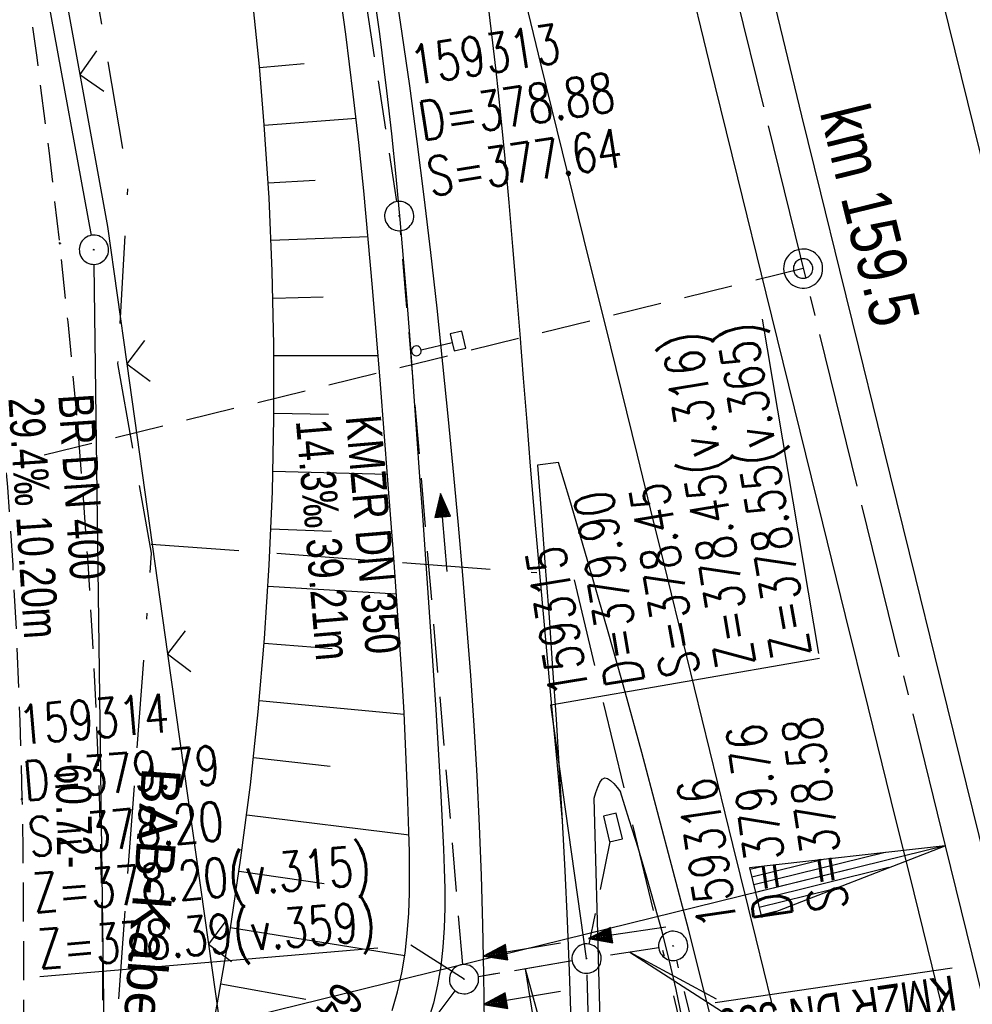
# Model space of a CAD drawing. Extents: x 510974 to 511465, y 465323 to 466289.
# Tile 28 of 43: x 511135 to 511184, y 465977 to 466027. Entities that reach past the tile are written whole.
import ezdxf

# ---------------------------------------------------------------- set-up
doc = ezdxf.new("R2010")
doc.units = 0
doc.header["$LTSCALE"] = 10
doc.header["$MEASUREMENT"] = 0
for name, pattern in [('ACAD_ISO16W100', [73, 15, -6.5, 15, -6.5, 15, -7, 1, -7]), ('ACHSE', [5.5, 4, -0.5, 0.5, -0.5]), ('LT00', [0]), ('LT11', [0.3, 0.2, -0.1]), ('LT12', [0.4, 0.3, -0.1]), ('LT17', [0.15, 0.1, -0.05]), ('STRICHLINIE2', [0.375, 0.25, -0.125])]:
    doc.linetypes.add(name, pattern=pattern)
doc.layers.get('0').update_dxf_attribs({"linetype": 'LT00'})
for name, color, linetype in [('--EK_FBR', 1, 'LT00'), ('--EK_Halt-Pfeil', 4, 'LT00'), ('--EK_Haltung', 7, 'STRICHLINIE2'), ('--EK_Haltung-Text', 140, 'LT00'), ('--EK_Schacht-Text', 5, 'LT00'), ('--EK_ST-93-1', 30, 'LT17'), ('--EL_DFK_AB_L', 21, 'LT00'), ('--EL_DFK_AB_P', 7, 'LT00'), ('--EL_Halt-Pfeil', 4, 'LT00'), ('--EL_Haltung', 182, 'STRICHLINIE2'), ('--EL_Haltung-Text', 182, 'LT00'), ('-AX-093', 35, 'ACHSE'), ('-EL-93-1', 20, 'LT00'), ('-ST-93-1', 250, 'LT00'), ('-ST-93-5', 250, 'LT00'), ('ABSTAND', 8, 'LT00'), ('AS_TEXT_A', 152, 'Continuous'), ('BAB-KABEL', 220, 'ACAD_ISO16W100'), ('BAB-KABEL_TEXT', 221, 'Continuous'), ('DFK_AB_L', 21, 'LT00'), ('DFK_AB_P', 7, 'LT00'), ('DL', 182, 'LT12'), ('DL_PFEIL', 201, 'LT00'), ('V102_AFBR_BAB', 250, 'LT00'), ('V102_BOESCH', 250, 'LT00'), ('V102_BOSCHUNG', 250, 'LT00'), ('V102_FELDWEG', 250, 'LT11'), ('V102_GRABEN', 250, 'LT00'), ('V102_KA_PRUF', 182, 'LT00'), ('V102_LD_MARK', 250, 'LT00'), ('V102_SCHILD_K', 1, 'LT00'), ('V102_SINKK', 182, 'LT00'), ('V102_ZAUN', 40, 'LT00')]:
    doc.layers.add(name, color=color, linetype=linetype)
doc.styles.add('Arial Fett', font='txt', dxfattribs={"width": 0.8})
doc.styles.add('Beschrift', font='ARIAL.TTF')
doc.styles.add('Haltungsbeschriftung', font='ARIAL.TTF', dxfattribs={"width": 0.75})
doc.styles.add('schachtbeschriftung', font='romans.shx', dxfattribs={"width": 0.75, "height": 2})
doc.styles.get("Standard").update_dxf_attribs({"font": 'ARIAL.TTF'})
doc.styles.add('UNIR-O', font='unir_o.shx', dxfattribs={"height": 2.5})

# ---------------------------------------------------------------- blocks, each defined once
blk = doc.blocks.new('SYMB0003')
at = {"color": 0, "linetype": 'ByBlock'}
for p, q in [((-0.015712, 0), (0.010166, 0.012015)), ((0, -0.021257), (-0.015712, 0)), ((0.010166, 0.012015), (0, -0.021257))]:
    blk.add_line(p, q, dxfattribs=at)
for points in [[(-0.031395, 0.499013), (-0.093691, 0.491144), (-0.154509, 0.475528), (-0.21289, 0.452414), (-0.267913, 0.422164), (-0.318712, 0.385257), (-0.364484, 0.342274), (-0.404509, 0.293893), (-0.438154, 0.240877), (-0.464888, 0.184062), (-0.484292, 0.124345), (-0.496058, 0.062667), (-0.5, 0)], [(0.5, 0), (0.496057, 0.062667), (0.484292, 0.124345), (0.464888, 0.184062), (0.438153, 0.240877), (0.404509, 0.293893), (0.364484, 0.342274), (0.318712, 0.385257), (0.267913, 0.422164), (0.21289, 0.452414), (0.154509, 0.475528), (0.093691, 0.491144), (0.031395, 0.499013), (-0.031395, 0.499013)], [(-0.5, 0), (-0.496058, -0.062667), (-0.484292, -0.124345), (-0.464888, -0.184062), (-0.438154, -0.240877), (-0.404509, -0.293893), (-0.364485, -0.342274), (-0.318712, -0.385257), (-0.267914, -0.422164), (-0.21289, -0.452414), (-0.154509, -0.475529), (-0.093691, -0.491144), (-0.031395, -0.499014), (0.031395, -0.499014)], [(0.031395, -0.499014), (0.093691, -0.491144), (0.154509, -0.475529), (0.21289, -0.452414), (0.267914, -0.422164), (0.318712, -0.385257), (0.364485, -0.342274), (0.404509, -0.293893), (0.438154, -0.240877), (0.464889, -0.184062), (0.484292, -0.124345), (0.496058, -0.062667), (0.5, 0)]]:
    blk.add_lwpolyline(points, dxfattribs=at)
blk = doc.blocks.new('SYMB0011')
at = {"color": 0, "linetype": 'ByBlock'}
for p, q in [((0.5, 0), (-0.5, 0)), ((0, 0.5), (0, -0.5))]:
    blk.add_line(p, q, dxfattribs=at)
blk = doc.blocks.new('SYMB1263')
at = {"color": 0, "linetype": 'ByBlock'}
for p, q in [((0.014231, 0.098982), (-0.014231, 0.098982)), ((-0.014231, -0.098982), (0.014232, -0.098982))]:
    blk.add_line(p, q, dxfattribs=at)
for points in [[(0, 0.1), (0, 0.75), (0.18, 0.75), (0.18, 1), (-0.18, 1), (-0.18, 0.75), (0, 0.75)], [(-0.014231, 0.098982), (-0.041542, 0.090963), (-0.065486, 0.075575), (-0.084125, 0.054064), (-0.095949, 0.028173), (-0.1, 0)], [(-0.1, 0), (-0.095949, -0.028173), (-0.084125, -0.054064), (-0.065486, -0.075575), (-0.041541, -0.090963), (-0.014231, -0.098982)], [(0.1, 0), (0.095949, 0.028173), (0.084125, 0.054064), (0.065486, 0.075575), (0.041541, 0.090963), (0.014231, 0.098982)], [(0.014232, -0.098982), (0.041542, -0.090963), (0.065486, -0.075575), (0.084125, -0.054064), (0.095949, -0.028173), (0.1, 0)]]:
    blk.add_lwpolyline(points, dxfattribs=at)
blk = doc.blocks.new('SYMB0024')
at = {"color": 0, "linetype": 'ByBlock'}
for p, q in [((-0.5, 0.5), (0, 0)), ((0, 0), (0.5, 0.5))]:
    blk.add_line(p, q, dxfattribs=at)
blk = doc.blocks.new('SYMB0652')
at = {"color": 0, "linetype": 'ByBlock'}
blk.add_lwpolyline([(-0.15, -0.075), (0.15, -0.075), (0.15, 0.075), (-0.15, 0.075), (-0.15, -0.075)], dxfattribs=at)
blk = doc.blocks.new('SYMB0070')
at = {"color": 0, "linetype": 'ByBlock'}
for p, q in [((-0.5, 0), (0.2, 0)), ((0.5, 0), (0.2, 0.1)), ((0.2, 0.1), (0.2, 0)), ((0.468, 0), (0.21, 0.086)), ((0.21, 0.086), (0.21, -0.086)), ((0.21, -0.086), (0.468, 0)), ((0.22, -0.072), (0.437, 0)), ((0.23, -0.058), (0.405, 0)), ((0.24, -0.045), (0.374, 0)), ((0.342, 0), (0.25, 0.031)), ((0.25, 0.031), (0.25, -0.031)), ((0.25, -0.031), (0.342, 0)), ((0.26, -0.017), (0.31, 0)), ((0.27, -0.003), (0.279, 0))]:
    blk.add_line(p, q, dxfattribs=at)
for points in [[(0.2, 0), (0.2, -0.1), (0.5, 0)], [(0.437, 0), (0.22, 0.072), (0.22, -0.072)], [(0.405, 0), (0.23, 0.058), (0.23, -0.058)], [(0.374, 0), (0.24, 0.045), (0.24, -0.045)], [(0.31, 0), (0.26, 0.017), (0.26, -0.017)], [(0.279, 0), (0.27, 0.003), (0.27, -0.003)]]:
    blk.add_lwpolyline(points, dxfattribs=at)
blk = doc.blocks.new('SYMB2')
at = {"color": 0, "linetype": 'ByBlock', "flags": 128}
for points in [[(-0.031395, 0.499013), (-0.093691, 0.491144), (-0.154509, 0.475528), (-0.21289, 0.452414), (-0.267913, 0.422164), (-0.318712, 0.385257), (-0.364484, 0.342274), (-0.404509, 0.293893), (-0.438154, 0.240877), (-0.464888, 0.184062), (-0.484292, 0.124345), (-0.496058, 0.062667), (-0.5, 0)], [(0.5, 0), (0.496057, 0.062667), (0.484292, 0.124345), (0.464888, 0.184062), (0.438153, 0.240877), (0.404509, 0.293893), (0.364484, 0.342274), (0.318712, 0.385257), (0.267913, 0.422164), (0.21289, 0.452414), (0.154509, 0.475528), (0.093691, 0.491144), (0.031395, 0.499013), (-0.031395, 0.499013)], [(-0.5, 0), (-0.496058, -0.062667), (-0.484292, -0.124345), (-0.464888, -0.184062), (-0.438154, -0.240877), (-0.404509, -0.293893), (-0.364485, -0.342274), (-0.318712, -0.385257), (-0.267914, -0.422164), (-0.21289, -0.452414), (-0.154509, -0.475529), (-0.093691, -0.491144), (-0.031395, -0.499014), (0.031395, -0.499014)], [(0.031395, -0.499014), (0.093691, -0.491144), (0.154509, -0.475529), (0.21289, -0.452414), (0.267914, -0.422164), (0.318712, -0.385257), (0.364485, -0.342274), (0.404509, -0.293893), (0.438154, -0.240877), (0.464889, -0.184062), (0.484292, -0.124345), (0.496058, -0.062667), (0.5, 0)]]:
    blk.add_lwpolyline(points, dxfattribs=at)
blk = doc.blocks.new('SYMB18')
at = {"color": 0, "linetype": 'ByBlock'}
for p, q in [((1, 0.13), (0, 0)), ((0.923077, 0.12), (1, 0.12)), ((0.615385, 0.08), (1, 0.08)), ((0.000669, 0), (1, 0)), ((0.307692, 0.04), (1, 0.04)), ((0.307692, -0.04), (1, -0.04)), ((0.615385, -0.08), (1, -0.08)), ((0.923077, -0.12), (1, -0.12))]:
    blk.add_line(p, q, dxfattribs=at)
at = {"color": 0, "linetype": 'ByBlock', "flags": 128}
blk.add_lwpolyline([(0, 0), (1, -0.13), (1, 0.13)], dxfattribs=at)

msp = doc.modelspace()

# ---------------------------------------------------------------- linework, layer by layer
at = {"layer": '--EK_FBR'}
msp.add_line((511162.849, 466004.338), (511161.781, 466004.195), dxfattribs=at)
at = {"layer": '--EK_FBR', "linetype": 'LT11', "flags": 128}
for points in [[(511177.578, 465574.193), (511177.322, 465576.676), (511177.064, 465579.159), (511176.799, 465581.641), (511176.525, 465584.122), (511176.239, 465586.601), (511175.939, 465589.078), (511175.62, 465591.552), (511175.281, 465594.024), (511174.922, 465596.464), (511174.544, 465598.901), (511174.147, 465601.336), (511173.736, 465603.769), (511173.313, 465606.2), (511172.881, 465608.629), (511172.442, 465611.058), (511172.001, 465613.486), (511171.559, 465615.914), (511171.119, 465618.342), (511170.493, 465621.847), (511169.876, 465625.353), (511169.264, 465628.86), (511168.656, 465632.367), (511168.049, 465635.874), (511167.439, 465639.381), (511166.826, 465642.887), (511166.358, 465645.537), (511165.889, 465648.187), (511165.421, 465650.838), (511164.958, 465653.488), (511164.501, 465656.14), (511164.054, 465658.794), (511163.618, 465661.449), (511163.197, 465664.106), (511162.794, 465666.766), (511162.39, 465669.573), (511162.005, 465672.382), (511161.637, 465675.195), (511161.283, 465678.009), (511160.94, 465680.824), (511160.606, 465683.641), (511160.277, 465686.459), (511159.951, 465689.277), (511159.625, 465692.095), (511159.277, 465695.09), (511158.928, 465698.084), (511158.582, 465701.079), (511158.241, 465704.074), (511157.908, 465707.07), (511157.625, 465709.708), (511157.352, 465712.346), (511157.094, 465714.986), (511156.853, 465717.628), (511156.643, 465720.117), (511156.449, 465722.607), (511156.265, 465725.098), (511156.09, 465727.589), (511155.92, 465730.081), (511155.752, 465732.574), (511155.582, 465735.066), (511155.408, 465737.558), (511155.226, 465740.049), (511154.995, 465743.03), (511154.751, 465746.01), (511154.498, 465748.989), (511154.237, 465751.967), (511153.973, 465754.946), (511153.708, 465757.924), (511153.445, 465760.903), (511153.187, 465763.882), (511152.872, 465767.646), (511152.573, 465771.411), (511152.289, 465775.177), (511152.024, 465778.944), (511151.779, 465782.712), (511151.556, 465786.482), (511151.357, 465790.253), (511151.183, 465794.025), (511151.055, 465797.256), (511150.945, 465800.489), (511150.851, 465803.722), (511150.77, 465806.955), (511150.701, 465810.189), (511150.64, 465813.423), (511150.587, 465816.657), (511150.538, 465819.891), (511150.497, 465822.758), (511150.456, 465825.624), (511150.412, 465828.491), (511150.363, 465831.357), (511150.306, 465834.223), (511150.239, 465837.089), (511150.16, 465839.954), (511150.066, 465842.819), (511149.954, 465845.684), (511149.742, 465850.149), (511149.48, 465854.611), (511149.167, 465859.07), (511148.802, 465863.526), (511148.383, 465867.976), (511147.908, 465872.419), (511147.375, 465876.856), (511147.023, 465879.555), (511146.652, 465882.252), (511146.266, 465884.946), (511145.868, 465887.639), (511145.461, 465890.331), (511145.05, 465893.022), (511144.636, 465895.713), (511144.224, 465898.405), (511143.817, 465901.097), (511143.418, 465903.79), (511142.982, 465906.829), (511142.562, 465909.87), (511142.162, 465912.914), (511141.782, 465915.96), (511141.426, 465919.009), (511141.094, 465922.06), (511140.791, 465925.114), (511140.516, 465928.171), (511140.143, 465933.063), (511139.851, 465937.96), (511139.641, 465942.861), (511139.514, 465947.764), (511139.483, 465950.019), (511139.466, 465952.274), (511139.462, 465954.53), (511139.466, 465956.785), (511139.477, 465959.041), (511139.491, 465961.296), (511139.511, 465964.195), (511139.528, 465967.095), (511139.541, 465969.994), (511139.546, 465972.893), (511139.54, 465975.792), (511139.52, 465978.691), (511139.484, 465981.589), (511139.428, 465984.487), (511139.349, 465987.384), (511139.199, 465991.415), (511139, 465995.444), (511138.754, 465999.472), (511138.462, 466003.496), (511138.126, 466007.518), (511137.747, 466011.537), (511137.326, 466015.551), (511136.772, 466020.316), (511136.16, 466025.074), (511135.488, 466029.823), (511134.754, 466034.563), (511133.957, 466039.293), (511133.097, 466044.011), (511132.171, 466048.716), (511131.178, 466053.407), (511130.231, 466057.595), (511129.231, 466061.771), (511128.178, 466065.933), (511127.073, 466070.083), (511125.918, 466074.218), (511124.713, 466078.339), (511123.025, 466083.829), (511121.25, 466089.29), (511119.389, 466094.724), (511117.443, 466100.128), (511116.689, 466102.15), (511115.919, 466104.167), (511115.13, 466106.176), (511114.317, 466108.176), (511113.478, 466110.164), (511112.341, 466112.734), (511111.154, 466115.282), (511109.921, 466117.809), (511108.644, 466120.315), (511107.326, 466122.8), (511105.969, 466125.266), (511104.575, 466127.712), (511103.148, 466130.138), (511101.69, 466132.546), (511100.203, 466134.936), (511098.764, 466137.195), (511097.303, 466139.439), (511095.823, 466141.67), (511094.326, 466143.889), (511092.815, 466146.098), (511091.292, 466148.299), (511089.759, 466150.493), (511088.218, 466152.681), (511086.671, 466154.865), (511085.121, 466157.047), (511083.57, 466159.228), (511081.005, 466162.839), (511078.441, 466166.451), (511075.877, 466170.063), (511073.311, 466173.673), (511070.74, 466177.281), (511069.309, 466179.287), (511067.878, 466181.294), (511066.45, 466183.302), (511065.027, 466185.314), (511063.612, 466187.332), (511062.208, 466189.357), (511060.817, 466191.39), (511059.44, 466193.434), (511058.082, 466195.489), (511056.743, 466197.558), (511055.469, 466199.575), (511054.219, 466201.606), (511052.996, 466203.654), (511051.802, 466205.718), (511050.64, 466207.801), (511049.513, 466209.902), (511048.423, 466212.024), (511047.117, 466214.704), (511045.874, 466217.415), (511044.692, 466220.154), (511043.573, 466222.92), (511042.515, 466225.71), (511041.518, 466228.522), (511040.583, 466231.354), (511039.78, 466233.958), (511039.025, 466236.576), (511038.559, 466238.302)], [(511035.113, 466237.488), (511035.724, 466235.103), (511036.387, 466232.683), (511037.094, 466230.275), (511038.024, 466227.34), (511039.024, 466224.428), (511040.094, 466221.539), (511041.234, 466218.677), (511042.444, 466215.844), (511043.724, 466213.043), (511045.073, 466210.276), (511046.186, 466208.117), (511047.339, 466205.98), (511048.528, 466203.863), (511049.75, 466201.764), (511051.002, 466199.683), (511052.28, 466197.618), (511053.581, 466195.568), (511054.94, 466193.472), (511056.318, 466191.389), (511057.712, 466189.317), (511059.121, 466187.256), (511060.542, 466185.202), (511061.973, 466183.155), (511063.412, 466181.114), (511064.857, 466179.077), (511066.305, 466177.042), (511067.755, 466175.008), (511070.296, 466171.44), (511072.837, 466167.873), (511075.379, 466164.306), (511077.924, 466160.741), (511080.473, 466157.179), (511082.031, 466155.008), (511083.588, 466152.837), (511085.142, 466150.663), (511086.691, 466148.487), (511088.233, 466146.304), (511089.764, 466144.115), (511091.284, 466141.917), (511092.788, 466139.709), (511094.274, 466137.489), (511095.741, 466135.254), (511097.185, 466133.005), (511098.803, 466130.417), (511100.386, 466127.806), (511101.931, 466125.171), (511103.434, 466122.514), (511104.893, 466119.832), (511106.304, 466117.126), (511107.666, 466114.396), (511108.974, 466111.64), (511110.226, 466108.859), (511111.248, 466106.466), (511112.229, 466104.056), (511113.173, 466101.631), (511114.08, 466099.192), (511114.938, 466096.789), (511115.766, 466094.377), (511116.568, 466091.955), (511117.347, 466089.525), (511118.106, 466087.088), (511118.848, 466084.646), (511119.576, 466082.198), (511120.292, 466079.747), (511121.001, 466077.293), (511121.699, 466074.85), (511122.389, 466072.404), (511123.066, 466069.955), (511123.727, 466067.502), (511124.369, 466065.044), (511124.986, 466062.582), (511125.577, 466060.113), (511126.137, 466057.638), (511126.662, 466055.156), (511127.15, 466052.666), (511127.389, 466051.358), (511127.621, 466050.048), (511127.849, 466048.737), (511128.076, 466047.426), (511128.307, 466046.116), (511128.639, 466044.3), (511128.979, 466042.486), (511129.326, 466040.673), (511129.674, 466038.86), (511130.019, 466037.046), (511130.599, 466033.914), (511131.156, 466030.777), (511131.687, 466027.636), (511132.189, 466024.49), (511132.659, 466021.339), (511133.095, 466018.184), (511133.494, 466015.023), (511133.938, 466011.048), (511134.321, 466007.067), (511134.645, 466003.079), (511134.912, 465999.087), (511135.122, 465995.091), (511135.28, 465991.094), (511135.385, 465987.095), (511135.427, 465984.522), (511135.452, 465981.949), (511135.463, 465979.376), (511135.463, 465976.804), (511135.455, 465974.231), (511135.444, 465971.658), (511135.432, 465969.085), (511135.423, 465966.513), (511135.42, 465963.94), (511135.426, 465961.368), (511135.453, 465957.913), (511135.501, 465954.458), (511135.568, 465951.004), (511135.652, 465947.549), (511135.722, 465945.094), (511135.801, 465942.639), (511135.893, 465940.184), (511136, 465937.731), (511136.123, 465935.278), (511136.266, 465932.827), (511136.43, 465930.377), (511136.618, 465927.93), (511136.858, 465925.19), (511137.128, 465922.453), (511137.426, 465919.719), (511137.748, 465916.987), (511138.091, 465914.257), (511138.454, 465911.529), (511138.832, 465908.803), (511139.225, 465906.078), (511139.627, 465903.355), (511140.033, 465900.671), (511140.442, 465897.987), (511140.853, 465895.304), (511141.262, 465892.621), (511141.666, 465889.937), (511142.062, 465887.253), (511142.447, 465884.567), (511142.816, 465881.879), (511143.168, 465879.19), (511143.499, 465876.498), (511143.852, 465873.38), (511144.175, 465870.259), (511144.471, 465867.135), (511144.74, 465864.008), (511144.987, 465860.878), (511145.213, 465857.747), (511145.421, 465854.613), (511145.612, 465851.479), (511145.789, 465848.344), (511145.955, 465845.208), (511146.263, 465838.857), (511146.533, 465832.505), (511146.767, 465826.153), (511146.963, 465819.799), (511147.041, 465816.917), (511147.114, 465814.034), (511147.185, 465811.152), (511147.257, 465808.27), (511147.333, 465805.387), (511147.416, 465802.506), (511147.508, 465799.624), (511147.613, 465796.743), (511147.733, 465793.863), (511147.917, 465790.076), (511148.13, 465786.291), (511148.371, 465782.507), (511148.636, 465778.725), (511148.923, 465774.944), (511149.231, 465771.164), (511149.557, 465767.386), (511149.899, 465763.61), (511150.143, 465760.997), (511150.392, 465758.385), (511150.642, 465755.773), (511150.892, 465753.161), (511151.139, 465750.549), (511151.381, 465747.937), (511151.615, 465745.324), (511151.839, 465742.711), (511152.051, 465740.096), (511152.244, 465737.556), (511152.425, 465735.015), (511152.598, 465732.473), (511152.764, 465729.93), (511152.926, 465727.388), (511153.087, 465724.845), (511153.25, 465722.302), (511153.416, 465719.759), (511153.588, 465717.217), (511153.776, 465714.561), (511153.972, 465711.905), (511154.174, 465709.25), (511154.381, 465706.595), (511154.578, 465704.099), (511154.78, 465701.602), (511154.99, 465699.107), (511155.21, 465696.612), (511155.442, 465694.119), (511155.689, 465691.627), (511156.073, 465688.063), (511156.492, 465684.502), (511156.941, 465680.945), (511157.42, 465677.392), (511157.926, 465673.842), (511158.457, 465670.295), (511159.01, 465666.753), (511159.592, 465663.155), (511160.192, 465659.56), (511160.808, 465655.968), (511161.437, 465652.379), (511161.774, 465650.482), (511162.118, 465648.587), (511162.473, 465646.695), (511162.841, 465644.804), (511163.049, 465643.774), (511163.257, 465642.744), (511163.802, 465639.981), (511164.326, 465637.213), (511164.833, 465634.443), (511165.324, 465631.67), (511165.804, 465628.894), (511166.275, 465626.117), (511166.74, 465623.339), (511167.202, 465620.56), (511167.665, 465617.781), (511168.244, 465614.318), (511168.826, 465610.856), (511169.408, 465607.394), (511169.987, 465603.931), (511170.561, 465600.468), (511171.127, 465597.003), (511171.684, 465593.537), (511172.197, 465590.269), (511172.701, 465586.999), (511173.198, 465583.728), (511173.689, 465580.456), (511174.177, 465577.184), (511174.662, 465573.911)]]:
    msp.add_lwpolyline(points, dxfattribs=at)
at = {"layer": '--EK_FBR'}
for points in [[(511159.042, 465967.988), (511159.061, 465970.524), (511159.066, 465973.059), (511159.055, 465975.595), (511159.026, 465978.13), (511158.976, 465980.665), (511158.904, 465983.199), (511158.807, 465985.731), (511158.681, 465988.301), (511158.531, 465990.869), (511158.358, 465993.437), (511158.165, 465996.003), (511157.955, 465998.568), (511157.731, 466001.131), (511157.494, 466003.694), (511157.22, 466006.546), (511156.933, 466009.396), (511156.63, 466012.244), (511156.311, 466015.091), (511155.974, 466017.934), (511155.616, 466020.776), (511155.236, 466023.614), (511154.768, 466026.885), (511154.271, 466030.152)], [(511183.4, 465972.749), (511182.213, 465977.58), (511181.048, 465982.309), (511179.882, 465987.038), (511178.714, 465991.766), (511177.545, 465996.495), (511176.377, 466001.223), (511174.922, 466007.118), (511173.47, 466013.013), (511172.022, 466018.909), (511170.577, 466024.806), (511169.392, 466029.659)], [(511173.487, 466029.513), (511174.324, 466026.047), (511175.286, 466022.093), (511176.254, 466018.14), (511177.227, 466014.188), (511178.202, 466010.236), (511179.178, 466006.285), (511180.153, 466002.334), (511181.124, 465998.389), (511182.094, 465994.444), (511183.063, 465990.498), (511184.033, 465986.553), (511185.005, 465982.608), (511185.98, 465978.664), (511186.988, 465974.603)], [(511161.781, 466004.195), (511161.977, 466001.596), (511162.172, 465998.996), (511162.363, 465996.397), (511162.547, 465993.796), (511162.722, 465991.195), (511162.887, 465988.594), (511163.04, 465985.991)], [(511171.064, 465974.273), (511170.292, 465977.322), (511169.512, 465980.368), (511168.723, 465983.413), (511167.921, 465986.454), (511167.107, 465989.491), (511166.276, 465992.524), (511165.427, 465995.552), (511164.558, 465998.574), (511163.993, 466000.497), (511163.423, 466002.418), (511162.849, 466004.338)], [(511163.04, 465985.991), (511163.175, 465983.429), (511163.294, 465980.866), (511163.394, 465978.302), (511163.473, 465975.738), (511163.528, 465973.173), (511163.559, 465970.608), (511163.562, 465968.043)]]:
    msp.add_lwpolyline(points, dxfattribs=at)
at = {"layer": '--EK_Haltung'}
for p, q in [((511154.582, 466017.697), (511148.571, 466056.695)), ((511157.949, 465978.63), (511154.759, 466016.209)), ((511165.483, 465984.919), (511164.395, 465979.68)), ((511167.977, 465979.479), (511165.028, 465979.047)), ((511163.547, 465978.814), (511158.752, 465978.007)), ((511178.027, 465942.067), (511168.9, 465978.86)), ((511166.028, 465923.135), (511164.31, 465978.188)), ((511147.262, 465963.582), (511157.562, 465977.283))]:
    msp.add_line(p, q, dxfattribs=at)
at = {"layer": '--EK_Haltung-Text'}
for p, q in [((511166.503, 465979.263), (511172.898, 465975.158)), ((511161.15, 465978.41), (511162.83, 465967.966))]:
    msp.add_line(p, q, dxfattribs=at)
at = {"layer": '--EK_Schacht-Text'}
msp.add_line((511158.013, 465977.883), (511155.286, 465979.617), dxfattribs=at)
at = {"layer": '--EK_Schacht-Text', "flags": 128}
msp.add_lwpolyline([(511164.286, 465978.938), (511162.449, 465991.929), (511176.213, 465994.326)], dxfattribs=at)
at = {"layer": '--EK_ST-93-1', "ltscale": 2.5}
msp.add_line((511175.37, 466014.268), (511136.53, 466004.712), dxfattribs=at)
at = {"layer": '--EL_DFK_AB_L'}
for p, q in [((511132.416, 466051.372), (511138.934, 466015.967)), ((511139.85, 465955.27), (511139.08, 466014.48))]:
    msp.add_line(p, q, dxfattribs=at)
at = {"layer": '--EL_Haltung'}
for p, q in [((511154.582, 466017.697), (511148.571, 466056.695)), ((511157.949, 465978.63), (511154.759, 466016.209)), ((511165.483, 465984.919), (511164.395, 465979.68)), ((511167.977, 465979.479), (511165.028, 465979.047)), ((511163.547, 465978.814), (511158.752, 465978.007)), ((511178.027, 465942.067), (511168.9, 465978.86)), ((511166.028, 465923.135), (511164.31, 465978.188)), ((511147.262, 465963.582), (511157.562, 465977.283))]:
    msp.add_line(p, q, dxfattribs=at)
at = {"layer": '--EL_Haltung-Text'}
for p, q in [((511166.503, 465979.263), (511170.912, 465976.873)), ((511161.15, 465978.41), (511163.299, 465970.565))]:
    msp.add_line(p, q, dxfattribs=at)
at = {"layer": '-AX-093', "ltscale": 0.2}
msp.add_lwpolyline([(511168.804, 466040.998), (511173.574, 466021.575), (511178.352, 466002.154), (511182.645, 465984.716), (511186.944, 465967.26), (511191.239, 465949.803), (511195.528, 465932.344), (511199.806, 465914.883), (511204.072, 465897.418), (511208.32, 465879.95), (511212.549, 465862.476), (511216.754, 465844.997), (511220.932, 465827.512), (511225.08, 465810.019), (511229.195, 465792.518), (511233.273, 465775.009), (511237.311, 465757.491), (511241.305, 465739.962), (511245.252, 465722.423), (511249.149, 465704.873), (511252.992, 465687.311), (511256.778, 465669.736), (511260.504, 465652.149)], dxfattribs=at)
at = {"layer": '-EL-93-1'}
msp.add_line((511177.79, 465983.52), (511100.112, 465964.389), dxfattribs=at)
at = {"layer": 'BAB-KABEL', "ltscale": 0.03, "flags": 128}
for points in [[(511100.094, 466252.83), (511106.629, 466221.866), (511109.229, 466209.78), (511117.677, 466173.993), (511124.878, 466143.564), (511125.996, 466138.932), (511127.017, 466106.695), (511132.059, 466074.469), (511137.233, 466039.866), (511140.811, 466018.793), (511140.28, 466009.399), (511142.002, 465999.7), (511140.15, 465974.515), (511142.674, 465906.561), (511144.568, 465854.279), (511149.517, 465838.992), (511151.085, 465833.757), (511157.557, 465815.282), (511168.724, 465778.338), (511175.936, 465757.235), (511191.594, 465716.526), (511201.411, 465672.792), (511211.853, 465623.724), (511217.593, 465594.919), (511223.858, 465563.053), (511229.497, 465536.95), (511234.351, 465508.924), (511234.561, 465506.443), (511236.067, 465496.85), (511241.226, 465467.488), (511247.794, 465425.644), (511251.081, 465406.592), (511253.707, 465388.585), (511256.335, 465373.097), (511258.872, 465358.447), (511261.218, 465342.966), (511261.614, 465340.534)], [(511141.996, 466000.159), (511163.583, 465998.572), (511170.874, 465968.098), (511177.884, 465939.019)]]:
    msp.add_lwpolyline(points, dxfattribs=at)
at = {"layer": 'DFK_AB_L'}
for p, q in [((511132.416, 466051.372), (511138.934, 466015.967)), ((511139.85, 465955.27), (511139.08, 466014.48))]:
    msp.add_line(p, q, dxfattribs=at)
at = {"layer": 'DL'}
msp.add_line((511163.547, 465978.814), (511158.752, 465978.007), dxfattribs=at)
at = {"layer": 'V102_AFBR_BAB'}
msp.add_line((511162.849, 466004.338), (511161.781, 466004.195), dxfattribs=at)
at = {"layer": 'V102_AFBR_BAB', "color": 2}
for points in [[(511159.042, 465967.988), (511159.061, 465970.524), (511159.066, 465973.059), (511159.055, 465975.595), (511159.026, 465978.13), (511158.976, 465980.665), (511158.904, 465983.199), (511158.807, 465985.731), (511158.681, 465988.301), (511158.531, 465990.869), (511158.358, 465993.437), (511158.165, 465996.003), (511157.955, 465998.568), (511157.731, 466001.131), (511157.494, 466003.694), (511157.22, 466006.546), (511156.933, 466009.396), (511156.63, 466012.244), (511156.311, 466015.091), (511155.974, 466017.934), (511155.616, 466020.776), (511155.236, 466023.614), (511154.768, 466026.885), (511154.271, 466030.152)], [(511163.04, 465985.991), (511163.175, 465983.429), (511163.294, 465980.866), (511163.394, 465978.302), (511163.473, 465975.738), (511163.528, 465973.173), (511163.559, 465970.608), (511163.562, 465968.043)]]:
    msp.add_lwpolyline(points, dxfattribs=at)
at = {"layer": 'V102_AFBR_BAB'}
for points in [[(511183.4, 465972.749), (511182.213, 465977.58), (511181.048, 465982.309), (511179.882, 465987.038), (511178.714, 465991.766), (511177.545, 465996.495), (511176.377, 466001.223), (511174.922, 466007.118), (511173.47, 466013.013), (511172.022, 466018.909), (511170.577, 466024.806), (511169.392, 466029.659)], [(511173.487, 466029.513), (511174.324, 466026.047), (511175.286, 466022.093), (511176.254, 466018.14), (511177.227, 466014.188), (511178.202, 466010.236), (511179.178, 466006.285), (511180.153, 466002.334), (511181.124, 465998.389), (511182.094, 465994.444), (511183.063, 465990.498), (511184.033, 465986.553), (511185.005, 465982.608), (511185.98, 465978.664), (511186.988, 465974.603)], [(511161.781, 466004.195), (511161.977, 466001.596), (511162.172, 465998.996), (511162.363, 465996.397), (511162.547, 465993.796), (511162.722, 465991.195), (511162.887, 465988.594), (511163.04, 465985.991)], [(511171.064, 465974.273), (511170.292, 465977.322), (511169.512, 465980.368), (511168.723, 465983.413), (511167.921, 465986.454), (511167.107, 465989.491), (511166.276, 465992.524), (511165.427, 465995.552), (511164.558, 465998.574), (511163.993, 466000.497), (511163.423, 466002.418), (511162.849, 466004.338)]]:
    msp.add_lwpolyline(points, dxfattribs=at)
at = {"layer": 'V102_BOESCH'}
msp.add_lwpolyline([(511144.683, 465972.982), (511145.4, 465976.671), (511146.037, 465980.377), (511146.597, 465984.098), (511147.077, 465987.831), (511147.478, 465991.575), (511147.799, 465995.327), (511148.041, 465999.084), (511148.202, 466002.845), (511148.282, 466006.607), (511148.282, 466010.369), (511148.2, 466014.127), (511148.036, 466017.88), (511147.791, 466021.626), (511147.537, 466024.61), (511147.233, 466027.588)], dxfattribs=at)
at = {"layer": 'V102_BOSCHUNG'}
for p, q in [((511147.542, 466024.553), (511149.833, 466024.772)), ((511147.792, 466021.613), (511152.487, 466021.963)), ((511147.991, 466018.661), (511150.401, 466018.8)), ((511148.14, 466015.715), (511153.104, 466015.901)), ((511148.238, 466012.758), (511150.805, 466012.814)), ((511148.286, 466009.811), (511153.621, 466009.822)), ((511148.284, 466006.854), (511151.071, 466006.818)), ((511148.231, 466003.898), (511154.091, 466003.734)), ((511148.13, 466000.943), (511151.227, 466000.813)), ((511147.979, 465998.004), (511154.55, 465997.616)), ((511147.78, 465995.08), (511151.271, 465994.805)), ((511147.532, 465992.15), (511154.945, 465991.447)), ((511147.234, 465989.224), (511151.164, 465988.791)), ((511146.89, 465986.305), (511155.198, 465985.27)), ((511146.498, 465983.405), (511150.857, 465982.788)), ((511146.06, 465980.526), (511154.98, 465979.087)), ((511145.574, 465977.641), (511149.92, 465976.865))]:
    msp.add_line(p, q, dxfattribs=at)
at = {"layer": 'V102_FELDWEG', "flags": 128}
for points in [[(511177.578, 465574.193), (511177.322, 465576.676), (511177.064, 465579.159), (511176.799, 465581.641), (511176.525, 465584.122), (511176.239, 465586.601), (511175.939, 465589.078), (511175.62, 465591.552), (511175.281, 465594.024), (511174.922, 465596.464), (511174.544, 465598.901), (511174.147, 465601.336), (511173.736, 465603.769), (511173.313, 465606.2), (511172.881, 465608.629), (511172.442, 465611.058), (511172.001, 465613.486), (511171.559, 465615.914), (511171.119, 465618.342), (511170.493, 465621.847), (511169.876, 465625.353), (511169.264, 465628.86), (511168.656, 465632.367), (511168.049, 465635.874), (511167.439, 465639.381), (511166.826, 465642.887), (511166.358, 465645.537), (511165.889, 465648.187), (511165.421, 465650.838), (511164.958, 465653.488), (511164.501, 465656.14), (511164.054, 465658.794), (511163.618, 465661.449), (511163.197, 465664.106), (511162.794, 465666.766), (511162.39, 465669.573), (511162.005, 465672.382), (511161.637, 465675.195), (511161.283, 465678.009), (511160.94, 465680.824), (511160.606, 465683.641), (511160.277, 465686.459), (511159.951, 465689.277), (511159.625, 465692.095), (511159.277, 465695.09), (511158.928, 465698.084), (511158.582, 465701.079), (511158.241, 465704.074), (511157.908, 465707.07), (511157.625, 465709.708), (511157.352, 465712.346), (511157.094, 465714.986), (511156.853, 465717.628), (511156.643, 465720.117), (511156.449, 465722.607), (511156.265, 465725.098), (511156.09, 465727.589), (511155.92, 465730.081), (511155.752, 465732.574), (511155.582, 465735.066), (511155.408, 465737.558), (511155.226, 465740.049), (511154.995, 465743.03), (511154.751, 465746.01), (511154.498, 465748.989), (511154.237, 465751.967), (511153.973, 465754.946), (511153.708, 465757.924), (511153.445, 465760.903), (511153.187, 465763.882), (511152.872, 465767.646), (511152.573, 465771.411), (511152.289, 465775.177), (511152.024, 465778.944), (511151.779, 465782.712), (511151.556, 465786.482), (511151.357, 465790.253), (511151.183, 465794.025), (511151.055, 465797.256), (511150.945, 465800.489), (511150.851, 465803.722), (511150.77, 465806.955), (511150.701, 465810.189), (511150.64, 465813.423), (511150.587, 465816.657), (511150.538, 465819.891), (511150.497, 465822.758), (511150.456, 465825.624), (511150.412, 465828.491), (511150.363, 465831.357), (511150.306, 465834.223), (511150.239, 465837.089), (511150.16, 465839.954), (511150.066, 465842.819), (511149.954, 465845.684), (511149.742, 465850.149), (511149.48, 465854.611), (511149.167, 465859.07), (511148.802, 465863.526), (511148.383, 465867.976), (511147.908, 465872.419), (511147.375, 465876.856), (511147.023, 465879.555), (511146.652, 465882.252), (511146.266, 465884.946), (511145.868, 465887.639), (511145.461, 465890.331), (511145.05, 465893.022), (511144.636, 465895.713), (511144.224, 465898.405), (511143.817, 465901.097), (511143.418, 465903.79), (511142.982, 465906.829), (511142.562, 465909.87), (511142.162, 465912.914), (511141.782, 465915.96), (511141.426, 465919.009), (511141.094, 465922.06), (511140.791, 465925.114), (511140.516, 465928.171), (511140.143, 465933.063), (511139.851, 465937.96), (511139.641, 465942.861), (511139.514, 465947.764), (511139.483, 465950.019), (511139.466, 465952.274), (511139.462, 465954.53), (511139.466, 465956.785), (511139.477, 465959.041), (511139.491, 465961.296), (511139.511, 465964.195), (511139.528, 465967.095), (511139.541, 465969.994), (511139.546, 465972.893), (511139.54, 465975.792), (511139.52, 465978.691), (511139.484, 465981.589), (511139.428, 465984.487), (511139.349, 465987.384), (511139.199, 465991.415), (511139, 465995.444), (511138.754, 465999.472), (511138.462, 466003.496), (511138.126, 466007.518), (511137.747, 466011.537), (511137.326, 466015.551), (511136.772, 466020.316), (511136.16, 466025.074), (511135.488, 466029.823), (511134.754, 466034.563), (511133.957, 466039.293), (511133.097, 466044.011), (511132.171, 466048.716), (511131.178, 466053.407), (511130.231, 466057.595), (511129.231, 466061.771), (511128.178, 466065.933), (511127.073, 466070.083), (511125.918, 466074.218), (511124.713, 466078.339), (511123.025, 466083.829), (511121.25, 466089.29), (511119.389, 466094.724), (511117.443, 466100.128), (511116.689, 466102.15), (511115.919, 466104.167), (511115.13, 466106.176), (511114.317, 466108.176), (511113.478, 466110.164), (511112.341, 466112.734), (511111.154, 466115.282), (511109.921, 466117.809), (511108.644, 466120.315), (511107.326, 466122.8), (511105.969, 466125.266), (511104.575, 466127.712), (511103.148, 466130.138), (511101.69, 466132.546), (511100.203, 466134.936), (511098.764, 466137.195), (511097.303, 466139.439), (511095.823, 466141.67), (511094.326, 466143.889), (511092.815, 466146.098), (511091.292, 466148.299), (511089.759, 466150.493), (511088.218, 466152.681), (511086.671, 466154.865), (511085.121, 466157.047), (511083.57, 466159.228), (511081.005, 466162.839), (511078.441, 466166.451), (511075.877, 466170.063), (511073.311, 466173.673), (511070.74, 466177.281), (511069.309, 466179.287), (511067.878, 466181.294), (511066.45, 466183.302), (511065.027, 466185.314), (511063.612, 466187.332), (511062.208, 466189.357), (511060.817, 466191.39), (511059.44, 466193.434), (511058.082, 466195.489), (511056.743, 466197.558), (511055.469, 466199.575), (511054.219, 466201.606), (511052.996, 466203.654), (511051.802, 466205.718), (511050.64, 466207.801), (511049.513, 466209.902), (511048.423, 466212.024), (511047.117, 466214.704), (511045.874, 466217.415), (511044.692, 466220.154), (511043.573, 466222.92), (511042.515, 466225.71), (511041.518, 466228.522), (511040.583, 466231.354), (511039.78, 466233.958), (511039.025, 466236.576), (511038.559, 466238.302)], [(511035.113, 466237.488), (511035.724, 466235.103), (511036.387, 466232.683), (511037.094, 466230.275), (511038.024, 466227.34), (511039.024, 466224.428), (511040.094, 466221.539), (511041.234, 466218.677), (511042.444, 466215.844), (511043.724, 466213.043), (511045.073, 466210.276), (511046.186, 466208.117), (511047.339, 466205.98), (511048.528, 466203.863), (511049.75, 466201.764), (511051.002, 466199.683), (511052.28, 466197.618), (511053.581, 466195.568), (511054.94, 466193.472), (511056.318, 466191.389), (511057.712, 466189.317), (511059.121, 466187.256), (511060.542, 466185.202), (511061.973, 466183.155), (511063.412, 466181.114), (511064.857, 466179.077), (511066.305, 466177.042), (511067.755, 466175.008), (511070.296, 466171.44), (511072.837, 466167.873), (511075.379, 466164.306), (511077.924, 466160.741), (511080.473, 466157.179), (511082.031, 466155.008), (511083.588, 466152.837), (511085.142, 466150.663), (511086.691, 466148.487), (511088.233, 466146.304), (511089.764, 466144.115), (511091.284, 466141.917), (511092.788, 466139.709), (511094.274, 466137.489), (511095.741, 466135.254), (511097.185, 466133.005), (511098.803, 466130.417), (511100.386, 466127.806), (511101.931, 466125.171), (511103.434, 466122.514), (511104.893, 466119.832), (511106.304, 466117.126), (511107.666, 466114.396), (511108.974, 466111.64), (511110.226, 466108.859), (511111.248, 466106.466), (511112.229, 466104.056), (511113.173, 466101.631), (511114.08, 466099.192), (511114.938, 466096.789), (511115.766, 466094.377), (511116.568, 466091.955), (511117.347, 466089.525), (511118.106, 466087.088), (511118.848, 466084.646), (511119.576, 466082.198), (511120.292, 466079.747), (511121.001, 466077.293), (511121.699, 466074.85), (511122.389, 466072.404), (511123.066, 466069.955), (511123.727, 466067.502), (511124.369, 466065.044), (511124.986, 466062.582), (511125.577, 466060.113), (511126.137, 466057.638), (511126.662, 466055.156), (511127.15, 466052.666), (511127.389, 466051.358), (511127.621, 466050.048), (511127.849, 466048.737), (511128.076, 466047.426), (511128.307, 466046.116), (511128.639, 466044.3), (511128.979, 466042.486), (511129.326, 466040.673), (511129.674, 466038.86), (511130.019, 466037.046), (511130.599, 466033.914), (511131.156, 466030.777), (511131.687, 466027.636), (511132.189, 466024.49), (511132.659, 466021.339), (511133.095, 466018.184), (511133.494, 466015.023), (511133.938, 466011.048), (511134.321, 466007.067), (511134.645, 466003.079), (511134.912, 465999.087), (511135.122, 465995.091), (511135.28, 465991.094), (511135.385, 465987.095), (511135.427, 465984.522), (511135.452, 465981.949), (511135.463, 465979.376), (511135.463, 465976.804), (511135.455, 465974.231), (511135.444, 465971.658), (511135.432, 465969.085), (511135.423, 465966.513), (511135.42, 465963.94), (511135.426, 465961.368), (511135.453, 465957.913), (511135.501, 465954.458), (511135.568, 465951.004), (511135.652, 465947.549), (511135.722, 465945.094), (511135.801, 465942.639), (511135.893, 465940.184), (511136, 465937.731), (511136.123, 465935.278), (511136.266, 465932.827), (511136.43, 465930.377), (511136.618, 465927.93), (511136.858, 465925.19), (511137.128, 465922.453), (511137.426, 465919.719), (511137.748, 465916.987), (511138.091, 465914.257), (511138.454, 465911.529), (511138.832, 465908.803), (511139.225, 465906.078), (511139.627, 465903.355), (511140.033, 465900.671), (511140.442, 465897.987), (511140.853, 465895.304), (511141.262, 465892.621), (511141.666, 465889.937), (511142.062, 465887.253), (511142.447, 465884.567), (511142.816, 465881.879), (511143.168, 465879.19), (511143.499, 465876.498), (511143.852, 465873.38), (511144.175, 465870.259), (511144.471, 465867.135), (511144.74, 465864.008), (511144.987, 465860.878), (511145.213, 465857.747), (511145.421, 465854.613), (511145.612, 465851.479), (511145.789, 465848.344), (511145.955, 465845.208), (511146.263, 465838.857), (511146.533, 465832.505), (511146.767, 465826.153), (511146.963, 465819.799), (511147.041, 465816.917), (511147.114, 465814.034), (511147.185, 465811.152), (511147.257, 465808.27), (511147.333, 465805.387), (511147.416, 465802.506), (511147.508, 465799.624), (511147.613, 465796.743), (511147.733, 465793.863), (511147.917, 465790.076), (511148.13, 465786.291), (511148.371, 465782.507), (511148.636, 465778.725), (511148.923, 465774.944), (511149.231, 465771.164), (511149.557, 465767.386), (511149.899, 465763.61), (511150.143, 465760.997), (511150.392, 465758.385), (511150.642, 465755.773), (511150.892, 465753.161), (511151.139, 465750.549), (511151.381, 465747.937), (511151.615, 465745.324), (511151.839, 465742.711), (511152.051, 465740.096), (511152.244, 465737.556), (511152.425, 465735.015), (511152.598, 465732.473), (511152.764, 465729.93), (511152.926, 465727.388), (511153.087, 465724.845), (511153.25, 465722.302), (511153.416, 465719.759), (511153.588, 465717.217), (511153.776, 465714.561), (511153.972, 465711.905), (511154.174, 465709.25), (511154.381, 465706.595), (511154.578, 465704.099), (511154.78, 465701.602), (511154.99, 465699.107), (511155.21, 465696.612), (511155.442, 465694.119), (511155.689, 465691.627), (511156.073, 465688.063), (511156.492, 465684.502), (511156.941, 465680.945), (511157.42, 465677.392), (511157.926, 465673.842), (511158.457, 465670.295), (511159.01, 465666.753), (511159.592, 465663.155), (511160.192, 465659.56), (511160.808, 465655.968), (511161.437, 465652.379), (511161.774, 465650.482), (511162.118, 465648.587), (511162.473, 465646.695), (511162.841, 465644.804), (511163.049, 465643.774), (511163.257, 465642.744), (511163.802, 465639.981), (511164.326, 465637.213), (511164.833, 465634.443), (511165.324, 465631.67), (511165.804, 465628.894), (511166.275, 465626.117), (511166.74, 465623.339), (511167.202, 465620.56), (511167.665, 465617.781), (511168.244, 465614.318), (511168.826, 465610.856), (511169.408, 465607.394), (511169.987, 465603.931), (511170.561, 465600.468), (511171.127, 465597.003), (511171.684, 465593.537), (511172.197, 465590.269), (511172.701, 465586.999), (511173.198, 465583.728), (511173.689, 465580.456), (511174.177, 465577.184), (511174.662, 465573.911)]]:
    msp.add_lwpolyline(points, dxfattribs=at)
at = {"layer": 'V102_GRABEN'}
for points in [[(511154.33, 465976.273), (511154.614, 465977.229), (511154.834, 465978.209), (511154.997, 465979.21), (511155.111, 465980.229), (511155.182, 465981.26), (511155.219, 465982.301), (511155.228, 465983.348), (511155.217, 465984.397), (511155.193, 465985.444), (511155.128, 465987.489), (511155.043, 465989.515), (511154.941, 465991.526), (511154.825, 465993.523), (511154.697, 465995.511), (511154.559, 465997.492), (511154.415, 465999.47), (511154.266, 466001.446), (511154.115, 466003.425), (511153.927, 466005.885), (511153.737, 466008.352), (511153.541, 466010.824), (511153.334, 466013.299), (511153.115, 466015.776), (511152.879, 466018.253), (511152.623, 466020.728), (511152.344, 466023.2), (511151.959, 466026.274), (511151.534, 466029.342)], [(511153.278, 466029.179), (511153.683, 466026.277), (511154.047, 466023.367), (511154.294, 466021.171), (511154.52, 466018.972), (511154.727, 466016.771), (511154.919, 466014.57), (511155.097, 466012.369), (511155.266, 466010.172), (511155.427, 466007.978), (511155.584, 466005.79), (511155.739, 466003.609), (511155.881, 466001.626), (511156.023, 465999.647), (511156.164, 465997.667), (511156.302, 465995.683), (511156.436, 465993.69), (511156.566, 465991.686), (511156.69, 465989.667), (511156.807, 465987.629), (511156.915, 465985.568), (511156.964, 465984.555), (511157.003, 465983.539), (511157.026, 465982.525), (511157.027, 465981.514), (511156.998, 465980.511), (511156.932, 465979.52), (511156.823, 465978.544), (511156.663, 465977.586), (511156.447, 465976.65), (511156.166, 465975.74)], [(511164.675, 465987.142), (511164.766, 465987.443), (511164.862, 465987.721), (511164.966, 465987.953), (511165.083, 465988.116), (511165.217, 465988.188), (511165.357, 465988.161), (511165.511, 465988.057), (511165.676, 465987.897), (511165.848, 465987.699), (511166.024, 465987.482)], [(511169.175, 465975.877), (511168.874, 465977.346), (511168.536, 465978.808), (511168.166, 465980.263), (511167.769, 465981.714), (511167.352, 465983.159), (511166.918, 465984.602), (511166.474, 465986.043), (511166.024, 465987.482)], [(511165.189, 465968.232), (511164.675, 465987.142)]]:
    msp.add_lwpolyline(points, dxfattribs=at)
at = {"layer": 'V102_LD_MARK'}
for points in [[(511159.244, 466027.678), (511159.633, 466024.382), (511159.872, 466022.139), (511160.094, 466019.894), (511160.301, 466017.648), (511160.497, 466015.401), (511160.683, 466013.153), (511160.865, 466010.904), (511161.043, 466008.655), (511161.222, 466006.406), (511161.404, 466004.157), (511161.659, 466001.128), (511161.924, 465998.099), (511162.196, 465995.071), (511162.474, 465992.044), (511162.756, 465989.018), (511163.04, 465985.991)], [(511174.145, 465975.139), (511172.962, 465979.955), (511171.779, 465984.771), (511170.596, 465989.587), (511169.415, 465994.403), (511168.236, 465999.22), (511167.564, 466001.97), (511166.891, 466004.719), (511166.072, 466008.047), (511165.251, 466011.374), (511164.427, 466014.701), (511163.605, 466018.029), (511162.785, 466021.356), (511161.969, 466024.685), (511161.18, 466027.928)], [(511222.328, 465865.478), (511218.894, 465879.732), (511215.443, 465893.981), (511211.977, 465908.227), (511209.724, 465917.449), (511207.466, 465926.67), (511205.203, 465935.889), (511202.937, 465945.108), (511200.667, 465954.326), (511198.395, 465963.543), (511196.123, 465972.76), (511193.849, 465981.977), (511191.576, 465991.194), (511189.305, 466000.412), (511187.036, 466009.63), (511184.77, 466018.848), (511182.508, 466028.068)]]:
    msp.add_lwpolyline(points, dxfattribs=at)
at = {"layer": 'V102_ZAUN'}
for p, q in [((511135.659, 466038.951), (511138.352, 466024.194)), ((511140.758, 466009.392), (511142.844, 465994.537)), ((511142.844, 465994.537), (511144.93, 465979.683))]:
    msp.add_line(p, q, dxfattribs=at)
for points in [[(511138.352, 466024.194), (511139.77, 466016.426), (511140.758, 466009.392)], [(511144.93, 465979.683), (511145.935, 465972.531), (511146.111, 465964.755)]]:
    msp.add_lwpolyline(points, dxfattribs=at)

# ---------------------------------------------------------------- block references
at = {"layer": '--EK_Halt-Pfeil', "yscale": 4, "zscale": 4}
for p, xscale, rotation in [((511156.983, 466000.756), 4.000000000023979, 94.85235999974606), ((511166.358, 465980.252), 4.00000000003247, 188.3435100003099), ((511160.984, 465979.396), 3.999999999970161, 189.5464799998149)]:
    msp.add_blockref('SYMB0070', p, dxfattribs=dict(at, xscale=xscale, rotation=rotation))
at = {"layer": '--EL_DFK_AB_P', "xscale": 1.500000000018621, "yscale": 1.5, "zscale": 1.5, "rotation": 264.7377099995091}
msp.add_blockref('SYMB0003', (511139.07, 466015.23), dxfattribs=at)
at = {"layer": '--EL_Halt-Pfeil', "yscale": 4, "zscale": 4}
for p, xscale, rotation in [((511156.983, 466000.756), 4.000000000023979, 94.85235999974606), ((511166.358, 465980.252), 4.00000000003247, 188.3435100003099), ((511160.984, 465979.396), 3.999999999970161, 189.5464799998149)]:
    msp.add_blockref('SYMB0070', p, dxfattribs=dict(at, xscale=xscale, rotation=rotation))
at = {"layer": '-EL-93-1', "xscale": 10.00000000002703, "yscale": 10, "zscale": 10, "rotation": 193.8356350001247}
msp.add_blockref('SYMB18', (511182.645, 465984.716), dxfattribs=at)
at = {"layer": '-ST-93-1', "rotation": 274.1956499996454}
msp.add_blockref('SYMB2', (511175.37, 466014.268), dxfattribs=at)
at = {"layer": '-ST-93-5', "xscale": 1.999999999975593, "yscale": 2, "zscale": 2, "rotation": 274.1956499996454}
msp.add_blockref('SYMB2', (511175.37, 466014.268), dxfattribs=at)
at = {"layer": 'DFK_AB_P', "xscale": 1.500000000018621, "yscale": 1.5, "zscale": 1.5, "rotation": 264.7377099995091}
msp.add_blockref('SYMB0003', (511139.07, 466015.23), dxfattribs=at)
at = {"layer": 'DL_PFEIL', "xscale": 3.999999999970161, "yscale": 4, "zscale": 4, "rotation": 189.5464799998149}
msp.add_blockref('SYMB0070', (511160.981, 465976.916), dxfattribs=at)
at = {"layer": 'V102_FELDWEG', "xscale": 0.09999999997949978, "yscale": 0.09999999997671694, "zscale": 0.1, "rotation": 283.2840000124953}
for p in [(511137.326, 466015.551), (511139.349, 465987.384), (511135.385, 465987.095)]:
    msp.add_blockref('SYMB0011', p, dxfattribs=at)
at = {"layer": 'V102_KA_PRUF', "xscale": 1.499999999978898, "yscale": 1.5, "zscale": 1.5, "rotation": 283.2840000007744}
for p in [(511154.696, 466016.956), (511168.719, 465979.588), (511164.286, 465978.938), (511158.013, 465977.883)]:
    msp.add_blockref('SYMB0003', p, dxfattribs=at)
at = {"layer": 'V102_SCHILD_K', "xscale": 2.500000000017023, "yscale": 2.5, "zscale": 2.5, "rotation": 283.2840000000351}
msp.add_blockref('SYMB1263', (511155.576, 466010.054), dxfattribs=at)
at = {"layer": 'V102_SINKK', "xscale": 4.499999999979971, "yscale": 4.5, "zscale": 4.5, "rotation": 283.2839999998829}
msp.add_blockref('SYMB0652', (511165.635, 465985.648), dxfattribs=at)
at = {"layer": 'V102_ZAUN', "yscale": 2.099999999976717, "zscale": 2.1}
for p, xscale, rotation in [((511138.352, 466024.194), 2.099999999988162, 280.3416099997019), ((511140.758, 466009.392), 2.100000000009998, 277.9958599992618), ((511142.844, 465994.537), 2.100000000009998, 277.9958599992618), ((511144.93, 465979.683), 2.100000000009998, 277.9958599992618)]:
    msp.add_blockref('SYMB0024', p, dxfattribs=dict(at, xscale=xscale, rotation=rotation))

# ---------------------------------------------------------------- texts
at = {"layer": '--EK_Haltung-Text', "style": 'Haltungsbeschriftung', "width": 0.75}
for s, rotation, p in [('29.4‰ 10.20m', -86.2181, (511134.688, 466007.617)), ('BR DN 400', -86.2181, (511137.243, 466007.786)), ('KMZR DN 350', -85.1476, (511151.955, 466006.681)), ('14.3‰ 39.21m', -85.1476, (511149.404, 466006.464)), ('64.4‰ 18.64m', -126.9367, (511151.554, 465977.882))]:
    msp.add_text(s, height=1.8, rotation=rotation, dxfattribs=at).set_placement(p)
at = {"layer": '--EK_Schacht-Text', "style": 'schachtbeschriftung', "width": 0.75}
for s, rotation, p in [('159313', 8.7618, (511155.434, 466023.657)), ('D=378.88', 8.7618, (511155.873, 466020.81)), ('S=377.64', 8.7618, (511156.311, 466017.964)), ('%%UZ=378.55(v.365)', -260.4535, (511175.774, 465994.493)), ('Z=378.45(v.316)', -260.4535, (511172.934, 465994.015)), ('D=379.90', -260.4535, (511167.253, 465993.06)), ('S=378.45', -260.4535, (511170.093, 465993.537)), ('159315', -260.4535, (511164.413, 465992.582)), ('159314', 4.8524, (511135.299, 465989.892)), ('S=378.58', -261.6565, (511177.702, 465981.514)), ('D=379.79', 4.8524, (511135.543, 465987.022)), ('D=379.76', -261.6565, (511174.852, 465981.096)), ('S=378.20', 4.8524, (511135.786, 465984.153)), ('159316', -261.6565, (511172.002, 465980.678)), ('Z=378.20(v.315)', 4.8524, (511136.03, 465981.283)), ('%%UZ=378.39(v.359)', 4.8524, (511136.273, 465978.413))]:
    msp.add_text(s, height=2, rotation=rotation, dxfattribs=at).set_placement(p)
at = {"layer": '--EL_Haltung-Text', "style": 'Haltungsbeschriftung', "width": 0.75}
for s, rotation, p in [('KMZR DN 350', -85.1476, (511151.955, 466006.681)), ('%%UKMZR DN 350', -171.6565, (511183.051, 465978.091))]:
    msp.add_text(s, height=1.8, rotation=rotation, dxfattribs=at).set_placement(p)
at = {"layer": '-ST-93-5', "style": 'Arial Fett', "width": 0.8}
msp.add_text('km 159.5', height=2.5, rotation=-76.1792, dxfattribs=at).set_placement((511176.208, 466022.28))
at = {"layer": 'ABSTAND', "width": 0.75}
msp.add_text(' -60.72-', height=1.8, rotation=-89.2538, dxfattribs=at).set_placement((511137.106, 465990.049))
at = {"layer": 'AS_TEXT_A', "insert": (511188.621, 465867.646), "char_height": 5, "attachment_point": 1, "rotation": 284.0968, "style": 'UNIR-O'}
msp.add_mtext('\\pi-40.952;Parkplatz Kronstetten', dxfattribs=at)
at = {"layer": 'BAB-KABEL_TEXT', "insert": (511141.022, 465981.951), "char_height": 2, "attachment_point": 8, "rotation": 265.8902, "style": 'Beschrift'}
msp.add_mtext('BAB-Kabel', dxfattribs=at)

doc.saveas('drawing.dxf')
